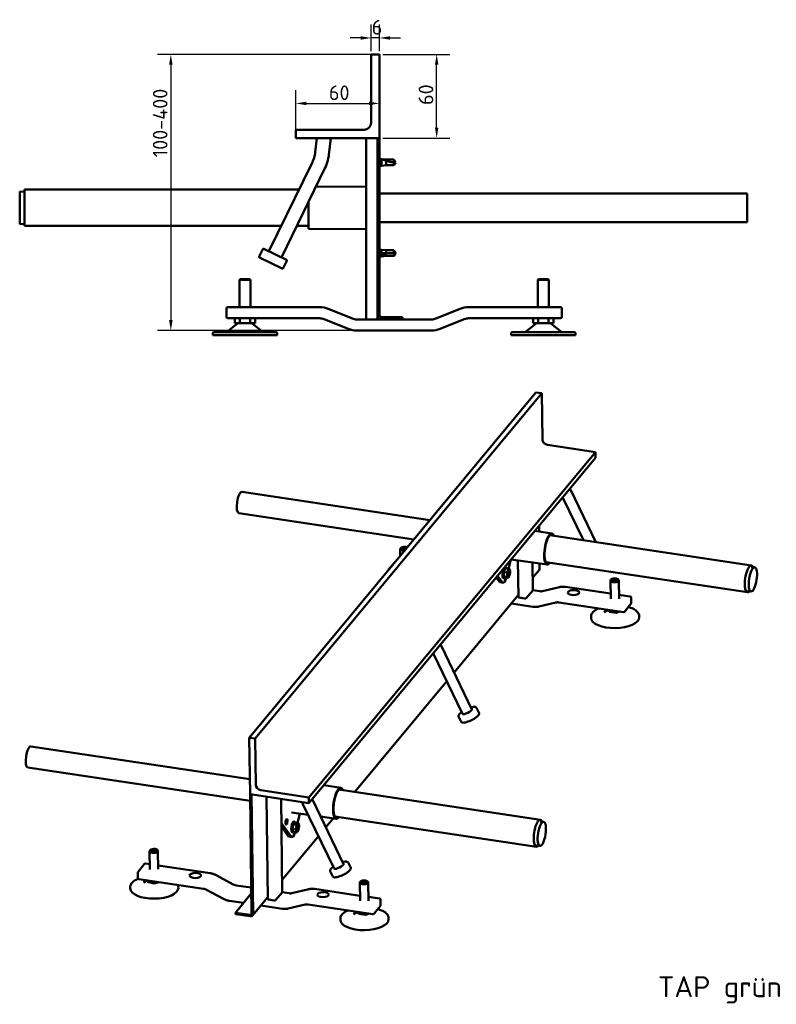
# Model space of a CAD drawing. Header units: millimetres. Extents: x 43 to 1248, y 39 to 838.
# Tile 2 of 2: x 706 to 1248, y 115 to 821. Entities that reach past the tile are written whole.
import ezdxf

# ---------------------------------------------------------------- set-up
doc = ezdxf.new("R2010")
doc.units = ezdxf.units.MM
doc.header["$LTSCALE"] = 3
for name, color, linetype, lineweight in [('Bemaßung (ISO)', 7, 'Continuous', 25), ('Sichtbar (ISO)', 7, 'Continuous', 50), ('Symbol (ISO)', 7, 'Continuous', 25)]:
    doc.layers.add(name, color=color, linetype=linetype, lineweight=lineweight)
doc.styles.add('Notiztext (DIN)', font='isocpeur.ttf')
doc.dimstyles.new('Standard (DIN)', dxfattribs={"dimscale": 3, "dimtxt": 3.5, "dimasz": 2.5, "dimexe": 3.175, "dimexo": 0.8, "dimgap": 0.8, "dimtad": 1, "dimrnd": 1e-08, "dimzin": 0, "dimtxsty": 'Notiztext (DIN)', "dimcen": 0.09, "dimdle": 10, "dimclrd": 256, "dimclre": 256, "dimclrt": 256, "dimadec": 0, "dimazin": 0, "dimtfac": 1, "dimtmove": 0, "dimatfit": 3, "dimfxl": 1, "dimtolj": 1, "dimtzin": 0, "dimlwd": -1, "dimlwe": -1, "dimarcsym": 0})

# ---------------------------------------------------------------- blocks, each defined once
blk = doc.blocks.new('*D4')
at = {"layer": 'Bemaßung (ISO)', "transparency": 16777216}
for p, q in [((961.21, 796.05), (804.46, 796.05)), ((813.98, 788.55), (813.98, 605.55)), ((944.82, 598.05), (804.46, 598.05))]:
    blk.add_line(p, q, dxfattribs=at)
for points in [[(812.73, 788.55), (815.23, 788.55), (813.98, 796.05)], [(812.73, 605.55), (815.23, 605.55), (813.98, 598.05)]]:
    blk.add_solid(points, dxfattribs=at)
at = {"layer": 'Defpoints', "color": 0, "transparency": 16777216}
for p in [(963.61, 796.05), (813.98, 598.05), (947.22, 598.05)]:
    blk.add_point(p, dxfattribs=at)
at = {"layer": 'Bemaßung (ISO)', "transparency": 16777216, "insert": (801.08, 715.65), "char_height": 10.5, "attachment_point": 1, "rotation": 90, "style": 'Notiztext (DIN)'}
blk.add_mtext('\\A1; \\fISOCPEUR|b0|i0;\\H10.5000;100-400', dxfattribs=at)
blk = doc.blocks.new('*D5')
at = {"layer": 'Bemaßung (ISO)', "transparency": 16777216}
for p, q in [((957.61, 798.45), (957.61, 817.34)), ((963.61, 798.45), (963.61, 817.34)), ((950.11, 807.81), (942.61, 807.81)), ((963.61, 807.81), (957.61, 807.81)), ((971.11, 807.81), (978.61, 807.81))]:
    blk.add_line(p, q, dxfattribs=at)
for points in [[(950.11, 809.06), (950.11, 806.56), (957.61, 807.81)], [(971.11, 809.06), (971.11, 806.56), (963.61, 807.81)]]:
    blk.add_solid(points, dxfattribs=at)
at = {"layer": 'Defpoints', "color": 0, "transparency": 16777216}
for p in [(957.61, 807.81), (957.61, 796.05), (963.61, 796.05)]:
    blk.add_point(p, dxfattribs=at)
at = {"layer": 'Bemaßung (ISO)', "transparency": 16777216, "insert": (957.99, 820.71), "char_height": 10.5, "attachment_point": 1, "style": 'Notiztext (DIN)'}
blk.add_mtext('\\A1;6', dxfattribs=at)
blk = doc.blocks.new('*D6')
at = {"layer": 'Bemaßung (ISO)', "transparency": 16777216}
for p, q in [((903.61, 738.45), (903.61, 770.39)), ((963.61, 738.45), (963.61, 770.39)), ((911.11, 760.87), (956.11, 760.87))]:
    blk.add_line(p, q, dxfattribs=at)
for points in [[(911.11, 762.12), (911.11, 759.62), (903.61, 760.87)], [(956.11, 762.12), (956.11, 759.62), (963.61, 760.87)]]:
    blk.add_solid(points, dxfattribs=at)
at = {"layer": 'Defpoints', "color": 0, "transparency": 16777216}
for p in [(963.61, 760.87), (903.61, 736.05), (963.61, 736.05)]:
    blk.add_point(p, dxfattribs=at)
at = {"layer": 'Bemaßung (ISO)', "transparency": 16777216, "insert": (927.31, 773.77), "char_height": 10.5, "attachment_point": 1, "style": 'Notiztext (DIN)'}
blk.add_mtext('\\A1;60', dxfattribs=at)
blk = doc.blocks.new('*D7')
at = {"layer": 'Bemaßung (ISO)', "transparency": 16777216}
for p, q in [((966.01, 796.05), (1014.1, 796.05)), ((1004.57, 743.55), (1004.57, 788.55)), ((966.01, 736.05), (1014.1, 736.05))]:
    blk.add_line(p, q, dxfattribs=at)
for points in [[(1003.32, 788.55), (1005.82, 788.55), (1004.57, 796.05)], [(1003.32, 743.55), (1005.82, 743.55), (1004.57, 736.05)]]:
    blk.add_solid(points, dxfattribs=at)
at = {"layer": 'Defpoints', "color": 0, "transparency": 16777216}
for p in [(963.61, 796.05), (1004.57, 796.05), (963.61, 736.05)]:
    blk.add_point(p, dxfattribs=at)
at = {"layer": 'Bemaßung (ISO)', "transparency": 16777216, "insert": (991.67, 759.75), "char_height": 10.5, "attachment_point": 1, "rotation": 90, "style": 'Notiztext (DIN)'}
blk.add_mtext('\\A1;60', dxfattribs=at)

msp = doc.modelspace()

# ---------------------------------------------------------------- linework, layer by layer
at = {"layer": 'Sichtbar (ISO)'}
for p, q in [((957.6122, 796.052), (957.6122, 747.052)), ((963.6122, 796.052), (957.6122, 796.052)), ((963.6122, 736.052), (963.6122, 796.052)), ((952.6122, 742.052), (903.6122, 742.052)), ((903.6122, 742.052), (903.6122, 736.052)), ((903.6122, 736.052), (963.6122, 736.052)), ((918.6122, 736.052), (917.5521, 726.052)), ((928.6122, 736.052), (927.5521, 726.052)), ((954.1122, 735.052), (954.1122, 606.052)), ((962.1122, 609.052), (962.1122, 736.052)), ((962.1122, 736.052), (963.6122, 736.052)), ((963.6122, 609.052), (963.6122, 736.052)), ((964.9122, 720.952), (963.6122, 720.952)), ((964.9122, 720.952), (964.9122, 716.152)), ((968.3802, 720.602), (964.9122, 720.952)), ((965.6538, 720.8769), (968.3802, 720.6018)), ((968.3802, 720.602), (968.3802, 720.6018)), ((973.9286, 720.602), (968.3802, 720.602)), ((968.3802, 720.6018), (973.9286, 720.6018)), ((973.9286, 720.602), (973.9286, 720.6018)), ((975.1122, 718.552), (973.9286, 720.602)), ((973.9286, 720.6018), (975.1122, 718.552)), ((914.9831, 717.7692), (884.3208, 654.9023)), ((924.3831, 714.3574), (893.2587, 650.543)), ((964.9122, 716.152), (963.6122, 716.152)), ((968.3802, 716.502), (964.9122, 716.152)), ((968.3802, 719.7457), (968.3802, 716.502)), ((973.9286, 716.502), (968.3802, 716.502)), ((973.9286, 718.6645), (973.9286, 716.502)), ((975.1122, 718.552), (973.9286, 716.502)), ((709.1122, 673.052), (709.1122, 699.052)), ((709.1122, 699.052), (905.8541, 699.052)), ((917.9158, 701.0976), (954.1122, 701.409)), ((705.6122, 674.402), (705.6122, 697.702)), ((709.1122, 697.4762), (705.6122, 697.702)), ((1227.3122, 696.302), (963.6122, 696.302)), ((1227.3122, 696.302), (1227.3122, 675.802)), ((912.6122, 671.052), (912.6122, 690.2235)), ((709.1122, 674.6278), (705.6122, 674.402)), ((709.1122, 673.052), (893.173, 673.052)), ((904.237, 673.052), (912.6122, 673.052)), ((912.6122, 671.052), (954.1122, 670.695)), ((1227.3122, 675.802), (963.6122, 675.802)), ((880.032, 656.4378), (877.4018, 651.0451)), ((880.7006, 656.668), (896.8789, 648.7774)), ((893.8103, 642.4858), (877.632, 650.3765)), ((964.9122, 655.952), (963.6122, 655.952)), ((964.9122, 651.152), (963.6122, 651.152)), ((964.9122, 655.952), (964.9122, 651.152)), ((968.3802, 655.602), (964.9122, 655.952)), ((968.3802, 651.502), (964.9122, 651.152)), ((965.6538, 653.4603), (968.3802, 653.4711)), ((968.3802, 655.602), (968.3802, 653.4711)), ((973.9286, 655.602), (968.3802, 655.602)), ((968.3802, 653.4711), (973.9286, 653.4711)), ((968.3802, 651.8533), (968.3802, 651.502)), ((973.9286, 651.502), (968.3802, 651.502)), ((973.9286, 655.602), (973.9286, 653.4711)), ((974.4153, 654.759), (973.9286, 655.602)), ((973.9286, 653.4711), (975.1122, 653.552)), ((974.4153, 652.345), (973.9286, 651.502)), ((973.9286, 651.5028), (973.9286, 651.502)), ((974.4153, 654.759), (975.1122, 653.552)), ((974.4153, 652.345), (975.1122, 653.552)), ((897.1091, 648.1088), (894.4789, 642.716)), ((863.6122, 634.8346), (863.1122, 634.3346)), ((871.1122, 634.3346), (863.1122, 634.3346)), ((863.1122, 614.8346), (863.1122, 634.3346)), ((863.6122, 634.8346), (870.6122, 634.8346)), ((870.6122, 634.8346), (871.1122, 634.3346)), ((871.1122, 614.8346), (871.1122, 634.3346)), ((1077.6122, 634.8346), (1077.1122, 634.3346)), ((1085.1122, 634.3346), (1077.1122, 634.3346)), ((1077.1122, 614.8346), (1077.1122, 634.3346)), ((1077.6122, 634.8346), (1084.6122, 634.8346)), ((1084.6122, 634.8346), (1085.1122, 634.3346)), ((1085.1122, 614.8346), (1085.1122, 634.3346)), ((920.8193, 614.8346), (854.9294, 614.8346)), ((1093.2949, 614.8346), (1027.405, 614.8346)), ((853.9294, 613.8346), (853.9294, 607.8346)), ((944.2254, 606.6345), (926.813, 613.6696)), ((962.1122, 606.052), (962.1122, 609.052)), ((980.1122, 607.552), (965.1122, 607.552)), ((980.1122, 607.552), (980.1122, 606.052)), ((1021.4113, 613.6696), (1003.9989, 606.6345)), ((1094.2949, 607.8346), (1094.2949, 613.8346)), ((861.8399, 603.1201), (853.9983, 596.9419)), ((854.9294, 606.8346), (920.8193, 606.8346)), ((859.8122, 603.3346), (859.8122, 606.8346)), ((863.4622, 603.3346), (859.8122, 603.3346)), ((863.4622, 603.3346), (863.4622, 606.8346)), ((870.7622, 603.3346), (863.4622, 603.3346)), ((870.7622, 603.3346), (870.7622, 606.8346)), ((874.4122, 603.3346), (870.7622, 603.3346)), ((872.3844, 603.1201), (880.226, 596.9419)), ((874.4122, 603.3346), (874.4122, 606.8346)), ((923.8162, 606.2521), (941.2285, 599.217)), ((954.1122, 606.052), (947.2222, 606.052)), ((955.1122, 606.052), (954.1122, 606.052)), ((961.1122, 606.052), (955.1122, 606.052)), ((962.1122, 606.052), (961.1122, 606.052)), ((965.1122, 606.052), (962.1122, 606.052)), ((965.1122, 606.052), (980.1122, 606.052)), ((1001.0021, 606.052), (980.1122, 606.052)), ((1006.9958, 599.217), (1024.4081, 606.2521)), ((1027.405, 606.8346), (1093.2949, 606.8346)), ((1075.8399, 603.1201), (1067.9983, 596.9419)), ((1073.8122, 603.3346), (1073.8122, 606.8346)), ((1077.4622, 603.3346), (1073.8122, 603.3346)), ((1077.4622, 603.3346), (1077.4622, 606.8346)), ((1084.7622, 603.3346), (1077.4622, 603.3346)), ((1084.7622, 603.3346), (1084.7622, 606.8346)), ((1088.4122, 603.3346), (1084.7622, 603.3346)), ((1086.3844, 603.1201), (1094.226, 596.9419)), ((1088.4122, 603.3346), (1088.4122, 606.8346)), ((844.1122, 594.8346), (844.1122, 596.3346)), ((890.1122, 594.8346), (844.1122, 594.8346)), ((844.6122, 596.8346), (889.6122, 596.8346)), ((890.1122, 594.8346), (890.1122, 596.3346)), ((947.2222, 598.052), (1001.0021, 598.052)), ((1058.1122, 594.8346), (1058.1122, 596.3346)), ((1104.1122, 594.8346), (1058.1122, 594.8346)), ((1058.6122, 596.8346), (1103.6122, 596.8346)), ((1104.1122, 594.8346), (1104.1122, 596.3346)), ((870.2608, 306.132), (1075.7201, 553.7111)), ((874.4863, 305.4987), (1079.9456, 553.0778)), ((1075.7201, 553.7111), (1079.9456, 553.0778)), ((1079.9456, 553.0778), (1080.3629, 520.0305)), ((1083.9267, 516.1306), (1118.4351, 510.9584)), ((912.9758, 263.3793), (1118.4351, 510.9584)), ((1118.4351, 510.9584), (1118.4862, 506.9118)), ((913.0268, 259.3327), (1118.4862, 506.9118)), ((865.0169, 482.3435), (999.7372, 462.1515)), ((1100.5299, 484.0356), (1118.7824, 446.3943)), ((1094.9119, 478.5047), (1109.8319, 447.7358)), ((862.7379, 467.1384), (988.2626, 448.3246)), ((1087.1831, 452.6472), (1075.0552, 454.5774)), ((1078.0321, 454.1036), (1077.9816, 458.1037)), ((1230.2662, 429.685), (1085.8282, 451.3336)), ((1086.0118, 451.4819), (1087.3835, 451.2763)), ((978.52, 436.5847), (978.4582, 441.4762)), ((979.1531, 442.3805), (978.8287, 442.1188)), ((980.3159, 442.4349), (979.7061, 441.7001)), ((979.7061, 441.7001), (980.8439, 441.1165)), ((979.8015, 441.6512), (980.3723, 442.339)), ((982.0635, 442.5861), (980.3159, 442.4349)), ((980.3159, 442.4349), (980.3723, 442.339)), ((980.3723, 442.339), (982.0346, 442.4828)), ((980.3723, 442.339), (980.3848, 441.352)), ((980.8439, 441.1165), (982.3919, 441.2504)), ((982.0635, 442.5861), (982.0346, 442.4828)), ((982.0346, 442.4828), (983.0026, 441.9862)), ((982.0346, 442.4828), (982.0505, 441.2208)), ((983.0714, 442.0691), (982.0635, 442.5861)), ((970.1555, 426.6573), (974.7958, 432.2488)), ((1057.7173, 433.6852), (1056.0817, 427.2214)), ((1083.848, 430.3958), (1058.0038, 434.0303)), ((1063.139, 406.9675), (1062.8059, 433.355)), ((1073.5046, 411.9446), (1073.2529, 431.8858)), ((1078.3688, 427.4336), (1078.3216, 431.173)), ((1227.3758, 410.4004), (1082.9378, 432.049)), ((1052.6406, 424.8666), (1052.6329, 421.6974)), ((1053.6761, 427.5864), (1052.6406, 424.8666)), ((1055.0239, 424.5094), (1052.6406, 424.8666)), ((1053.6183, 428.4062), (1054.2521, 428.3112)), ((1056.0594, 427.2292), (1053.6761, 427.5864)), ((1073.3931, 420.7771), (1077.9875, 426.3133)), ((1230.034, 428.5227), (1232.5229, 428.3209)), ((1049.5276, 417.9983), (1047.2647, 421.0897)), ((1051.6404, 417.6817), (1048.2641, 422.294)), ((1052.1611, 417.3203), (1050.0484, 417.637)), ((1052.451, 420.6181), (1053.0848, 420.5231)), ((1052.6329, 421.6974), (1053.6608, 421.2479)), ((1055.0162, 421.3401), (1052.6329, 421.6974)), ((1056.0441, 420.8907), (1053.6608, 421.2479)), ((1129.3342, 405.7361), (1129.1682, 418.8876)), ((1129.8631, 419.7918), (1129.5387, 419.5302)), ((1131.0259, 419.8463), (1130.4161, 419.1115)), ((1130.4161, 419.1115), (1131.5539, 418.5278)), ((1130.5115, 419.0625), (1131.0823, 419.7503)), ((1132.7735, 419.9975), (1131.0259, 419.8463)), ((1131.0259, 419.8463), (1131.0823, 419.7503)), ((1131.0823, 419.7503), (1132.7446, 419.8941)), ((1131.0823, 419.7503), (1131.0948, 418.7634)), ((1131.5539, 418.5278), (1133.3015, 418.679)), ((1132.7735, 419.9975), (1132.7446, 419.8941)), ((1132.7446, 419.8941), (1133.8268, 419.339)), ((1132.7446, 419.8941), (1132.7605, 418.6322)), ((1133.9113, 419.4138), (1132.7735, 419.9975)), ((1133.8268, 419.339), (1133.2774, 418.6769)), ((1133.3015, 418.679), (1133.9113, 419.4138)), ((1133.8268, 419.339), (1133.9113, 419.4138)), ((1134.4502, 419.8497), (1134.7812, 419.5964)), ((1135.3338, 405.8118), (1135.1677, 418.9633)), ((1073.459, 411.8296), (1068.8187, 406.2381)), ((1078.4309, 411.1696), (1073.5006, 411.9086)), ((1092.7175, 414.1504), (1080.5147, 411.2436)), ((1129.2872, 409.4593), (1096.9504, 414.306)), ((1227.4945, 411.5796), (1229.9332, 411.0429)), ((1017.0782, 352.9174), (1063.1209, 408.3991)), ((1073.6194, 400.0481), (1058.1187, 402.3714)), ((1067.8567, 406.033), (1063.6312, 406.6664)), ((1090.0551, 403.1105), (1077.8523, 400.2038)), ((1138.5421, 396.2295), (1092.1389, 403.1845)), ((1143.3535, 407.351), (1135.2991, 408.5583)), ((1144.0434, 402.5722), (1143.9923, 406.6188)), ((1127.5307, 397.8799), (1124.7147, 396.263)), ((1127.6627, 397.8601), (1128.2317, 396.4394)), ((1128.2317, 396.4394), (1128.2148, 397.7774)), ((1128.2317, 396.4394), (1133.3727, 395.6688)), ((1133.3727, 395.6688), (1133.3558, 397.0068)), ((1133.3727, 395.6688), (1135.913, 396.6236)), ((1139.2304, 396.4923), (1143.8706, 402.0838)), ((1139.5087, 396.8276), (1140.191, 396.4584)), ((1115.2557, 392.0675), (1115.2429, 393.0791)), ((1149.7529, 392.503), (1149.7402, 393.5147)), ((1007.7252, 372.2056), (1029.876, 326.525)), ((1002.1072, 366.6747), (1023.1601, 323.2582)), ((945.9983, 267.266), (1011.8393, 346.6046)), ((1033.0873, 327.6741), (1034.9856, 323.7594)), ((1020.2652, 321.4566), (1022.1635, 317.5419)), ((870.2608, 306.132), (874.4863, 305.4987)), ((870.7717, 265.666), (870.2608, 306.132)), ((874.4863, 305.4987), (874.9036, 272.4514)), ((713.6936, 299.9986), (870.6352, 276.476)), ((711.4147, 284.7934), (870.8319, 260.8997)), ((878.4674, 268.5515), (912.9758, 263.3793)), ((935.8598, 270.3022), (923.732, 272.2325)), ((1078.9429, 247.34), (934.5049, 268.9886)), ((934.6886, 269.137), (936.0603, 268.9314)), ((871.8281, 265.5076), (870.7717, 265.666)), ((870.7717, 265.666), (871.8531, 180.0128)), ((913.0268, 259.3327), (870.7717, 265.666)), ((871.8281, 265.5076), (872.9095, 179.8545)), ((883.4588, 190.4523), (882.5314, 263.9034)), ((893.8244, 195.4294), (892.9797, 262.3374)), ((912.9758, 263.3793), (913.0268, 259.3327)), ((915.6938, 261.3076), (937.8447, 215.6269)), ((908.6876, 258.6396), (931.1288, 212.3602)), ((912.4534, 250.8735), (900.432, 252.5641)), ((906.4883, 251.7124), (904.8397, 245.1976)), ((932.5248, 248.0509), (921.3608, 249.6209)), ((925.0468, 242.0194), (930.3106, 248.3622)), ((1076.0525, 228.0554), (931.6145, 249.704)), ((900.3171, 235.3367), (893.1978, 245.0623)), ((898.2044, 235.6534), (893.2308, 242.4477)), ((901.7158, 244.0526), (901.1545, 240.6374)), ((901.1545, 240.6374), (901.7839, 238.6571)), ((903.5378, 240.2802), (901.1545, 240.6374)), ((902.9065, 245.4873), (901.7158, 244.0526)), ((904.0991, 243.6953), (901.7158, 244.0526)), ((902.295, 246.0612), (902.9288, 245.9662)), ((905.2898, 245.1301), (902.9065, 245.4873)), ((1078.7108, 246.1778), (1081.1996, 245.976)), ((893.7129, 204.2619), (919.808, 235.7065)), ((900.8379, 234.9754), (898.7252, 235.2921)), ((901.1277, 238.2732), (901.7616, 238.1782)), ((904.1673, 238.2999), (901.7839, 238.6571)), ((799.4728, 225.8652), (799.1484, 225.6036)), ((800.8645, 225.9931), (799.9997, 225.3068)), ((800.089, 225.2423), (800.9098, 225.8936)), ((802.6384, 226.0223), (800.8645, 225.9931)), ((800.9098, 225.8936), (800.8645, 225.9931)), ((800.9098, 225.8936), (802.597, 225.9214)), ((800.9098, 225.8936), (800.9255, 224.6501)), ((802.6384, 226.0223), (802.597, 225.9214)), ((802.597, 225.9214), (803.461, 225.2968)), ((802.597, 225.9214), (802.6127, 224.6779)), ((803.5473, 225.3653), (802.6384, 226.0223)), ((804.06, 225.9232), (804.3909, 225.6698)), ((1076.1713, 229.2347), (1078.61, 228.6979)), ((798.944, 211.8095), (798.778, 224.961)), ((799.9997, 225.3068), (800.9086, 224.6498)), ((800.9086, 224.6498), (802.6824, 224.6791)), ((802.6824, 224.6791), (803.5473, 225.3653)), ((804.9435, 211.8853), (804.7775, 225.0367)), ((790.4753, 210.1421), (795.1155, 215.7336)), ((795.8039, 215.9964), (798.897, 215.5327)), ((804.9089, 214.6317), (842.207, 209.0414)), ((941.056, 216.7761), (942.9542, 212.8614)), ((790.3536, 205.6071), (790.3025, 209.6537)), ((790.9924, 204.8748), (837.3955, 197.9198)), ((846.4158, 207.6314), (858.7384, 201.0488)), ((928.2339, 210.5586), (930.1322, 206.6439)), ((784.8655, 198.1409), (784.8527, 199.1526)), ((797.1405, 203.9533), (794.3244, 202.3364)), ((797.3038, 203.9289), (797.3403, 202.8166)), ((797.3403, 202.8166), (797.3263, 203.9255)), ((797.3403, 202.8166), (802.1202, 201.6981)), ((802.1202, 201.6981), (802.1011, 203.2098)), ((805.704, 202.6698), (802.1202, 201.6981)), ((819.3627, 198.5765), (819.3499, 199.5881)), ((871.6169, 198.7213), (860.8761, 200.3311)), ((913.0373, 197.6351), (900.8345, 194.7284)), ((949.607, 192.9441), (917.2702, 197.7908)), ((949.654, 189.2209), (949.488, 202.3723)), ((950.1828, 203.2766), (949.8584, 203.015)), ((951.3457, 203.3311), (950.7359, 202.5963)), ((950.7359, 202.5963), (951.8737, 202.0126)), ((950.8313, 202.5473), (951.4021, 203.2351)), ((953.0933, 203.4822), (951.3457, 203.3311)), ((951.3457, 203.3311), (951.4021, 203.2351)), ((951.4021, 203.2351), (953.0644, 203.3789)), ((951.4021, 203.2351), (951.4145, 202.2481)), ((951.8737, 202.0126), (953.6213, 202.1638)), ((953.0933, 203.4822), (953.0644, 203.3789)), ((953.0644, 203.3789), (954.1466, 202.8238)), ((953.0644, 203.3789), (953.0803, 202.117)), ((954.2311, 202.8986), (953.0933, 203.4822)), ((954.1466, 202.8238), (953.5972, 202.1617)), ((953.6213, 202.1638), (954.2311, 202.8986)), ((954.1466, 202.8238), (954.2311, 202.8986)), ((954.77, 203.3345), (955.1009, 203.0812)), ((955.6535, 189.2966), (955.4875, 202.4481)), ((839.5332, 197.2022), (851.8558, 190.6195)), ((871.6701, 194.5092), (860.2457, 180.7428)), ((872.5282, 178.7342), (883.4407, 191.8839)), ((893.7787, 195.3144), (889.1385, 189.7229)), ((898.7507, 194.6544), (893.8203, 195.3934)), ((963.6733, 190.8358), (955.6189, 192.043)), ((866.0323, 187.7156), (856.0646, 189.2096)), ((893.9392, 183.5329), (878.4385, 185.8562)), ((888.1765, 189.5178), (883.9509, 190.1512)), ((910.3749, 186.5953), (898.1721, 183.6885)), ((958.8618, 179.7143), (912.4587, 186.6693)), ((959.5501, 179.9771), (964.1904, 185.5685)), ((964.3632, 186.057), (964.3121, 190.1036)), ((860.2457, 180.7428), (870.8095, 179.1595)), ((860.2457, 180.7428), (860.2585, 179.7311)), ((860.2585, 179.7311), (870.8223, 178.1478)), ((935.5755, 175.5523), (935.5627, 176.5639)), ((947.8505, 181.3647), (945.0344, 179.7478)), ((947.9825, 181.3449), (948.5514, 179.9242)), ((948.5514, 179.9242), (948.5345, 181.2622)), ((948.5514, 179.9242), (953.6925, 179.1536)), ((953.6925, 179.1536), (953.6756, 180.4916)), ((953.6925, 179.1536), (956.2328, 180.1083)), ((959.8284, 180.3124), (960.5108, 179.9432)), ((970.0727, 175.9878), (970.0599, 176.9995))]:
    msp.add_line(p, q, dxfattribs=at)
for centre, radius, start, end in [((952.6122, 747.052), 5, 270, 0), ((955.1122, 735.052), 1, 90, 180), ((961.1122, 735.052), 1, 0, 90), ((892.7192, 729.2145), 25.0334, 332.7935398, 352.7423811), ((892.7192, 729.2145), 34.9761, 334.8634671, 354.8123084), ((880.4814, 656.2186), 0.5, 64, 154), ((877.8512, 650.8259), 0.5, 154, 244), ((894.0295, 642.9352), 0.5, 244, 334), ((896.6597, 648.328), 0.5, 334, 64), ((854.9294, 613.8346), 1, 90, 180), ((920.8193, 598.8346), 16, 68, 90), ((1027.405, 598.8346), 16, 90, 112), ((1093.2949, 613.8346), 1, 0, 90), ((854.9294, 607.8346), 1, 180, 270), ((965.1122, 609.052), 3, 180, 270), ((965.1122, 609.052), 1.5, 180, 270), ((1093.2949, 607.8346), 1, 270, 0), ((862.4588, 602.3346), 1, 90, 128.2338252), ((871.7656, 602.3346), 1, 51.7661748, 90), ((920.8193, 598.8346), 8, 68, 90), ((947.2222, 614.052), 8, 248, 270), ((1001.0021, 614.052), 8, 270, 292), ((1027.405, 598.8346), 8, 90, 112), ((1076.4588, 602.3346), 1, 90, 128.2338252), ((1085.7656, 602.3346), 1, 51.7661748, 90), ((844.6122, 596.3346), 0.5, 90, 180), ((853.6889, 597.3346), 0.5, 270, 308.2338252), ((880.5355, 597.3346), 0.5, 231.7661748, 270), ((889.6122, 596.3346), 0.5, 0, 90), ((947.2222, 614.052), 16, 248, 270), ((1001.0021, 614.052), 16, 270, 292), ((1058.6122, 596.3346), 0.5, 90, 180), ((1067.6889, 597.3346), 0.5, 270, 308.2338252), ((1094.5355, 597.3346), 0.5, 231.7661748, 270), ((1103.6122, 596.3346), 0.5, 0, 90), ((975.3729, 431.7699), 0.75, 110.8553146, 140.3116206), ((970.7327, 426.1784), 0.75, 140.3116206, 169.7679266), ((1143.2424, 406.6093), 0.75, 0.7233562, 81.4758761), ((1143.2935, 402.5627), 0.75, 320.3116206, 0.7233562), ((1138.6532, 396.9712), 0.75, 261.4758761, 320.3116206), ((795.6927, 215.2546), 0.75, 81.4758761, 140.3116206), ((791.0525, 209.6631), 0.75, 140.3116206, 180.7233562), ((791.1035, 205.6165), 0.75, 180.7233562, 261.4758761), ((963.5621, 190.0941), 0.75, 0.7233562, 81.4758761), ((963.6132, 186.0475), 0.75, 320.3116206, 0.7233562), ((958.973, 180.456), 0.75, 261.4758761, 320.3116206)]:
    msp.add_arc(centre, radius, start, end, dxfattribs=at)
for centre, major_axis, ratio, start_param, end_param in [((975.1122, 738.9505), (-20.4, 0), 0.99992678, 1.08869412, 1.0949399), ((975.1122, 738.9505), (-20.4, 0), 0.99992678, 1.55682317, 1.57079633), ((1083.8841, 519.5027), (-2.8857, 2.3948), 0.84279686, 0.62242352, 2.19321985), ((863.8774, 474.741), (1.1395, 7.6026), 0.3137923, 0, 3.14159265), ((1097.0268, 482.7016), (3.5163, 1.3031), 0.30399729, 0.02945225, 0.03437265), ((1085.5056, 441.523), (-1.6675, -11.1257), 0.3137923, 2.61927783, 6.80550013), ((1085.5056, 441.523), (-1.5415, -10.2846), 0.3137923, 2.7862995, 6.63847846), ((1085.1811, 441.5716), (1.5119, 10.0873), 0.3137923, 6.0500068, 6.42507747), ((981.458, 441.5141), (-2.9998, -0.0379), 0.43729605, 5.77538856, 7.87006922), ((981.4537, 441.8513), (-2.6248, -0.0331), 0.43729605, 3.81092185, 8.0426062), ((1085.1811, 441.5716), (-1.5119, -10.0873), 0.3137923, 6.14129314, 6.58133263), ((1228.821, 420.0427), (-1.4452, -9.6423), 0.3137923, 2.66542787, 6.75935009), ((1053.0346, 424.5122), (-0.5836, -3.894), 0.3137923, 3.8096657, 6.28318531), ((1053.6684, 424.4172), (0.5836, 3.894), 0.3137923, 5.63351978, 10.07444349), ((1053.0346, 424.5122), (0.5836, 3.894), 0.3137923, 0, 0.28917461), ((1056.1685, 424.0424), (-0.4447, -2.9669), 0.3137923, 4.1043604, 5.15155795), ((1055.7768, 424.1011), (-0.3828, -2.5543), 0.3137923, 6.17014479, 9.53781848), ((1056.1685, 424.0424), (0.4447, 2.9669), 0.3137923, 6.1987555, 7.24595305), ((1056.1685, 424.0424), (0.4447, 2.9669), 0.3137923, 4.1043604, 5.15155795), ((1056.1685, 424.0424), (0.4447, 2.9669), 0.3137923, 5.15155795, 6.1987555), ((1076.2561, 427.7502), (1.7314, -1.4369), 0.84279686, 0, 0.62242352), ((1050.9377, 423.5707), (-0.8894, -5.9337), 0.3137923, 5.97641097, 6.28318531), ((1053.0505, 423.2541), (-0.8894, -5.9337), 0.3137923, 5.97641097, 7.53290229), ((1056.1685, 424.0424), (-0.4447, -2.9669), 0.3137923, 5.15155795, 6.1987555), ((1056.1685, 424.0424), (-0.4447, -2.9669), 0.3137923, 6.1987555, 7.24595305), ((1132.168, 418.9254), (-2.9998, -0.0379), 0.43729605, 5.77538856, 9.9325747), ((1072.7547, 411.9352), (0.7499, 0.0095), 0.43729605, 5.92676403, 6.28318531), ((1063.889, 406.977), (-0.7499, -0.0095), 0.43729605, 0, 1.21437505), ((1068.1145, 406.3437), (0.7499, 0.0095), 0.43729605, 4.3559677, 5.92676403), ((1132.5043, 392.2853), (-17.2486, -0.2178), 0.43729605, 0, 3.14159265), ((1004.222, 370.8716), (3.5163, 1.3031), 0.30399729, 0.02945225, 0.03437265), ((1026.5181, 324.8916), (-3.3578, -1.6337), 0.25622136, 6.28284993, 9.42444258), ((712.5542, 292.396), (1.1395, 7.6026), 0.3137923, 0, 3.14159265), ((878.4248, 271.9236), (2.8857, -2.3948), 0.84279686, 3.76401618, 5.3348125), ((934.1824, 259.178), (-1.6675, -11.1257), 0.3137923, 2.61927783, 6.80550013), ((934.1824, 259.178), (-1.5415, -10.2846), 0.3137923, 2.7862995, 6.63847846), ((933.8579, 259.2267), (1.5119, 10.0873), 0.3137923, 6.0500068, 6.42507747), ((912.1907, 259.9736), (3.5163, 1.3031), 0.30399729, 0.02945225, 0.03437265), ((912.1907, 259.9736), (-3.5163, -1.3031), 0.30399729, 0.02574809, 0.02945225), ((933.8579, 259.2267), (-1.5119, -10.0873), 0.3137923, 6.14129314, 6.58133263), ((1077.4977, 237.6977), (-1.4452, -9.6423), 0.3137923, 2.66542787, 6.75935009), ((901.7114, 242.1672), (0.5836, 3.894), 0.3137923, 0, 3.14159265), ((902.3452, 242.0722), (0.5836, 3.894), 0.3137923, 5.78590292, 9.92206035), ((904.8453, 241.6975), (-0.4447, -2.9669), 0.3137923, 4.66741403, 5.71461158), ((904.8453, 241.6975), (-0.4447, -2.9669), 0.3137923, 3.62021648, 4.66741403), ((904.4536, 241.7562), (-0.3828, -2.5543), 0.3137923, 6.17014479, 9.53781848), ((904.8453, 241.6975), (0.4447, 2.9669), 0.3137923, 5.71461158, 6.76180913), ((904.8453, 241.6975), (0.4447, 2.9669), 0.3137923, 3.62021648, 4.66741403), ((904.8453, 241.6975), (0.4447, 2.9669), 0.3137923, 4.66741403, 5.71461158), ((899.6145, 241.2258), (-0.8894, -5.9337), 0.3137923, 5.97641097, 6.28318531), ((901.7273, 240.9091), (-0.8894, -5.9337), 0.3137923, 5.97641097, 7.47519371), ((904.8453, 241.6975), (-0.4447, -2.9669), 0.3137923, 5.71461158, 6.76180913), ((801.7777, 224.9989), (-2.9998, -0.0379), 0.43729605, 5.77538856, 9.9325747), ((934.4867, 213.9936), (-3.3578, -1.6337), 0.25622136, 6.28284993, 9.42444258), ((802.1141, 198.3587), (-17.2486, -0.2178), 0.43729605, 0, 3.14159265), ((952.4877, 202.4102), (-2.9998, -0.0379), 0.43729605, 5.77538856, 9.9325747), ((893.0745, 195.42), (0.7499, 0.0095), 0.43729605, 5.92676403, 6.28318531), ((884.2087, 190.4618), (-0.7499, -0.0095), 0.43729605, 0, 1.21437505), ((888.4342, 189.8285), (0.7499, 0.0095), 0.43729605, 4.3559677, 5.92676403), ((870.7968, 180.1711), (0.8657, -0.7184), 0.84279686, 5.3348125, 6.90560883), ((870.7968, 180.1711), (1.7314, -1.4369), 0.84279686, 5.3348125, 6.90560883), ((952.8241, 175.7701), (-17.2486, -0.2178), 0.43729605, 0, 3.14159265)]:
    msp.add_ellipse(centre, major_axis=major_axis, ratio=ratio, start_param=start_param, end_param=end_param, dxfattribs=at)
for centre, major_axis, ratio in [((1231.2858, 419.6732), (1.2951, 8.641), 0.3137923), ((1132.1637, 419.2626), (-2.6248, -0.0331), 0.43729605), ((1102.7554, 410.2072), (-4.1247, -0.0521), 0.43729605), ((896.8518, 245.976), (0.3057, 2.0397), 0.3137923), ((1079.9626, 237.3283), (1.2951, 8.641), 0.3137923), ((801.7735, 225.3361), (-2.6248, -0.0331), 0.43729605), ((831.5224, 207.4141), (-4.1247, -0.0521), 0.43729605), ((952.4835, 202.7474), (-2.6248, -0.0331), 0.43729605), ((923.0752, 193.692), (-4.1247, -0.0521), 0.43729605)]:
    msp.add_ellipse(centre, major_axis=major_axis, ratio=ratio, dxfattribs=at)
for points, knots in [([(968.3802, 719.7457), (968.1582, 719.8215), (967.9363, 719.9011), (967.4442, 720.0859), (967.1769, 720.1921), (966.6729, 720.4022), (966.4359, 720.5061), (966.0787, 720.6689), (965.9325, 720.7377), (965.7729, 720.8151), (965.7295, 720.8366), (965.67, 720.867), (965.6538, 720.8758), (965.6538, 720.8769)], [1.00887175, 1.00887175, 1.00887175, 1.00887175, 1.67026687, 1.67026687, 2.50540031, 2.50540031, 3.34053375, 3.34053375, 3.91825705, 3.91825705, 4.20711871, 4.20711871, 4.49598036, 4.49598036, 4.49598036, 4.49598036]), ([(973.9286, 718.6645), (973.6218, 718.6824), (973.3113, 718.7073), (972.3417, 718.8079), (971.6768, 718.9093), (970.3697, 719.1721), (969.7281, 719.3332), (968.8649, 719.5887), (968.6196, 719.666), (968.3802, 719.7457)], [0.98043403, 0.98043403, 0.98043403, 0.98043403, 1.8678301, 1.8678301, 3.73566019, 3.73566019, 5.60349029, 5.60349029, 6.3657255, 6.3657255, 6.3657255, 6.3657255]), ([(975.1122, 718.552), (974.941, 718.5484), (974.7614, 718.5534), (974.3941, 718.5842), (974.2064, 718.61), (973.9887, 718.6521), (973.9586, 718.6582), (973.9286, 718.6645)], [0, 0, 0, 0, 1.02724635, 1.02724635, 2.0544927, 2.0544927, 2.21921907, 2.21921907, 2.21921907, 2.21921907]), ([(968.3802, 651.8533), (968.1582, 651.878), (967.9363, 651.9106), (967.4442, 652.0076), (967.1769, 652.0778), (966.6729, 652.263), (966.4359, 652.3768), (966.0787, 652.6325), (965.9325, 652.7666), (965.7729, 653.0046), (965.7295, 653.0901), (965.67, 653.2698), (965.6538, 653.364), (965.6538, 653.4603)], [1.00887175, 1.00887175, 1.00887175, 1.00887175, 1.67026687, 1.67026687, 2.50540031, 2.50540031, 3.34053375, 3.34053375, 3.91825705, 3.91825705, 4.20711871, 4.20711871, 4.49598036, 4.49598036, 4.49598036, 4.49598036]), ([(973.9286, 651.5028), (973.6218, 651.5032), (973.3113, 651.5041), (972.3417, 651.5106), (971.6768, 651.5198), (970.3697, 651.5771), (969.7281, 651.6249), (968.8649, 651.7537), (968.6196, 651.7985), (968.3802, 651.8533)], [0.98043403, 0.98043403, 0.98043403, 0.98043403, 1.8678301, 1.8678301, 3.73566019, 3.73566019, 5.60349029, 5.60349029, 6.3657255, 6.3657255, 6.3657255, 6.3657255]), ([(975.1122, 653.552), (974.941, 653.2557), (974.7614, 652.9445), (974.3941, 652.3082), (974.2064, 651.983), (973.9887, 651.6067), (973.9586, 651.5547), (973.9286, 651.5028)], [0, 0, 0, 0, 1.02724635, 1.02724635, 2.0544927, 2.0544927, 2.21921907, 2.21921907, 2.21921907, 2.21921907]), ([(975.1122, 653.552), (974.9409, 653.8483), (974.7614, 654.1595), (974.5239, 654.5709), (974.4697, 654.6647), (974.4153, 654.759)], [0, 0, 0, 0, 1.02730368, 1.02730368, 1.3283548, 1.3283548, 1.3283548, 1.3283548]), ([(1080.5147, 411.2436), (1080.3848, 411.2127), (1080.2525, 411.1868), (1079.9837, 411.1452), (1079.8472, 411.1296), (1079.5708, 411.1089), (1079.4309, 411.1038), (1079.1485, 411.1043), (1079.0061, 411.1098), (1078.7195, 411.1317), (1078.5754, 411.148), (1078.4309, 411.1696)], [4.328416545, 4.328416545, 4.328416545, 4.328416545, 4.405211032, 4.405211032, 4.482005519, 4.482005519, 4.558800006, 4.558800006, 4.635594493, 4.635594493, 4.71238898, 4.71238898, 4.71238898, 4.71238898]), ([(1096.9504, 414.306), (1096.6622, 414.3492), (1096.3739, 414.3818), (1095.7985, 414.4257), (1095.5115, 414.437), (1094.9403, 414.4379), (1094.6561, 414.4276), (1094.0925, 414.3853), (1093.8129, 414.3534), (1093.2601, 414.268), (1092.9868, 414.2145), (1092.7175, 414.1504)], [4.71238898, 4.71238898, 4.71238898, 4.71238898, 4.789183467, 4.789183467, 4.865977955, 4.865977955, 4.942772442, 4.942772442, 5.019566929, 5.019566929, 5.096361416, 5.096361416, 5.096361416, 5.096361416]), ([(1092.1389, 403.1845), (1091.9944, 403.2061), (1091.8503, 403.2224), (1091.5637, 403.2443), (1091.4213, 403.2498), (1091.1389, 403.2503), (1090.999, 403.2452), (1090.7226, 403.2245), (1090.5861, 403.2089), (1090.3173, 403.1673), (1090.185, 403.1414), (1090.0551, 403.1105)], [4.71238898, 4.71238898, 4.71238898, 4.71238898, 4.789183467, 4.789183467, 4.865977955, 4.865977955, 4.942772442, 4.942772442, 5.019566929, 5.019566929, 5.096361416, 5.096361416, 5.096361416, 5.096361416]), ([(1077.8523, 400.2038), (1077.583, 400.1396), (1077.3097, 400.0861), (1076.7569, 400.0007), (1076.4773, 399.9688), (1075.9137, 399.9265), (1075.6295, 399.9162), (1075.0584, 399.9172), (1074.7713, 399.9284), (1074.1959, 399.9723), (1073.9076, 400.0049), (1073.6194, 400.0481)], [4.328416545, 4.328416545, 4.328416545, 4.328416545, 4.405211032, 4.405211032, 4.482005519, 4.482005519, 4.558800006, 4.558800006, 4.635594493, 4.635594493, 4.71238898, 4.71238898, 4.71238898, 4.71238898]), ([(1120.7691, 398.8933), (1119.7969, 398.4825), (1118.9277, 398.0214), (1117.1405, 396.8147), (1116.3422, 396.0289), (1115.4416, 394.5097), (1115.2339, 393.7948), (1115.2429, 393.0791)], [7.390137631, 7.390137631, 7.390137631, 7.390137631, 7.623117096, 7.623117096, 7.949733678, 7.949733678, 8.210402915, 8.210402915, 8.210402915, 8.210402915]), ([(1149.7402, 393.5147), (1149.73, 394.3201), (1149.4449, 395.1163), (1148.3596, 396.6458), (1147.5227, 397.3751), (1145.3661, 398.686), (1144.0309, 399.2623), (1142.3607, 399.776), (1142.1984, 399.8241), (1142.0342, 399.8709)], [5.068810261, 5.068810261, 5.068810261, 5.068810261, 5.362158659, 5.362158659, 5.679100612, 5.679100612, 6.005688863, 6.005688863, 6.040378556, 6.040378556, 6.040378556, 6.040378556]), ([(1033.0873, 327.6741), (1033.0009, 327.8523), (1032.8501, 327.9893), (1032.4257, 328.2126), (1032.1247, 328.2619), (1031.3202, 328.2772), (1030.778, 328.207), (1029.8707, 328.0043), (1029.5632, 327.9239), (1029.2435, 327.8294)], [2.08287873, 2.08287873, 2.08287873, 2.08287873, 2.268931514, 2.268931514, 2.548422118, 2.548422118, 2.908035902, 2.908035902, 3.078330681, 3.078330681, 3.078330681, 3.078330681]), ([(1022.5236, 324.5709), (1022.0196, 324.2143), (1021.5799, 323.8611), (1020.8382, 323.1597), (1020.5487, 322.8176), (1020.2794, 322.3171), (1020.216, 322.1508), (1020.1672, 321.8042), (1020.1863, 321.6194), (1020.2652, 321.4566)], [4.229019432, 4.229019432, 4.229019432, 4.229019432, 4.54441519, 4.54441519, 4.884530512, 4.884530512, 5.054500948, 5.054500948, 5.224471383, 5.224471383, 5.224471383, 5.224471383]), ([(1034.9856, 323.7594), (1035.0719, 323.5813), (1035.0862, 323.3779), (1034.9987, 322.9065), (1034.851, 322.6396), (1034.3647, 321.9984), (1033.9739, 321.6162), (1033.0315, 320.8492), (1032.4943, 320.4684), (1031.3173, 319.7257), (1030.6802, 319.364), (1029.3639, 318.6892), (1028.6851, 318.3761), (1027.3494, 317.8276), (1026.6927, 317.5923), (1025.4599, 317.2221), (1024.8853, 317.088), (1023.8556, 316.9371), (1023.4077, 316.9217), (1022.8479, 317.0202), (1022.6781, 317.0734), (1022.3757, 317.2497), (1022.2424, 317.3792), (1022.1635, 317.5419)], [4.20030658, 4.20030658, 4.20030658, 4.20030658, 4.38635936, 4.38635936, 4.66584997, 4.66584997, 5.02546375, 5.02546375, 5.35845504, 5.35845504, 5.68455014, 5.68455014, 6.00886041, 6.00886041, 6.33365689, 6.33365689, 6.66184304, 6.66184304, 7.00195836, 7.00195836, 7.1719288, 7.1719288, 7.34189923, 7.34189923, 7.34189923, 7.34189923]), ([(930.4923, 213.6728), (929.9882, 213.3162), (929.5485, 212.9631), (928.8068, 212.2617), (928.5174, 211.9195), (928.248, 211.4191), (928.1847, 211.2527), (928.1358, 210.9062), (928.155, 210.7213), (928.2339, 210.5586)], [4.229019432, 4.229019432, 4.229019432, 4.229019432, 4.54441519, 4.54441519, 4.884530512, 4.884530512, 5.054500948, 5.054500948, 5.224471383, 5.224471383, 5.224471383, 5.224471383]), ([(942.9542, 212.8614), (943.0406, 212.6832), (943.0548, 212.4799), (942.9674, 212.0084), (942.8196, 211.7416), (942.3334, 211.1004), (941.9426, 210.7182), (941.0002, 209.9511), (940.463, 209.5704), (939.286, 208.8277), (938.6489, 208.4659), (937.3325, 207.7912), (936.6538, 207.4781), (935.3181, 206.9296), (934.6614, 206.6943), (933.4286, 206.324), (932.8539, 206.19), (931.8242, 206.0391), (931.3763, 206.0237), (930.8166, 206.1221), (930.6467, 206.1754), (930.3443, 206.3516), (930.2111, 206.4811), (930.1322, 206.6439)], [4.20030658, 4.20030658, 4.20030658, 4.20030658, 4.38635936, 4.38635936, 4.66584997, 4.66584997, 5.02546375, 5.02546375, 5.35845504, 5.35845504, 5.68455014, 5.68455014, 6.00886041, 6.00886041, 6.33365689, 6.33365689, 6.66184304, 6.66184304, 7.00195836, 7.00195836, 7.1719288, 7.1719288, 7.34189923, 7.34189923, 7.34189923, 7.34189923]), ([(941.056, 216.7761), (940.9696, 216.9542), (940.8187, 217.0913), (940.3944, 217.3146), (940.0933, 217.3639), (939.2888, 217.3791), (938.7467, 217.3089), (937.8394, 217.1062), (937.5319, 217.0258), (937.2122, 216.9314)], [2.08287873, 2.08287873, 2.08287873, 2.08287873, 2.268931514, 2.268931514, 2.548422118, 2.548422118, 2.908035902, 2.908035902, 3.078330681, 3.078330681, 3.078330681, 3.078330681]), ([(790.6016, 205.0593), (789.5392, 204.6255), (788.5939, 204.1329), (786.7503, 202.8881), (785.9519, 202.1023), (785.0514, 200.5831), (784.8437, 199.8682), (784.8527, 199.1526)], [8.578048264, 8.578048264, 8.578048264, 8.578048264, 8.828675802, 8.828675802, 9.155292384, 9.155292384, 9.415961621, 9.415961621, 9.415961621, 9.415961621]), ([(842.207, 209.0414), (842.4951, 208.9982), (842.7831, 208.9444), (843.3571, 208.8162), (843.6431, 208.7418), (844.2116, 208.5726), (844.494, 208.4779), (845.0537, 208.2689), (845.3309, 208.1546), (845.8788, 207.907), (846.1493, 207.7738), (846.4158, 207.6314)], [1.570796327, 1.570796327, 1.570796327, 1.570796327, 1.647590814, 1.647590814, 1.724385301, 1.724385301, 1.801179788, 1.801179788, 1.877974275, 1.877974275, 1.954768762, 1.954768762, 1.954768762, 1.954768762]), ([(837.3955, 197.9198), (837.54, 197.8982), (837.6849, 197.8712), (837.9745, 197.8065), (838.1192, 197.7688), (838.4075, 197.683), (838.5511, 197.6349), (838.8362, 197.5284), (838.9778, 197.47), (839.258, 197.3434), (839.3966, 197.2752), (839.5332, 197.2022)], [1.570796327, 1.570796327, 1.570796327, 1.570796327, 1.647590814, 1.647590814, 1.724385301, 1.724385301, 1.801179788, 1.801179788, 1.877974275, 1.877974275, 1.954768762, 1.954768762, 1.954768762, 1.954768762]), ([(858.7384, 201.0488), (858.875, 200.9758), (859.0136, 200.9075), (859.2938, 200.7809), (859.4353, 200.7226), (859.7205, 200.6161), (859.8641, 200.5679), (860.1524, 200.4821), (860.2971, 200.4445), (860.5867, 200.3798), (860.7316, 200.3528), (860.8761, 200.3311)], [1.186823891, 1.186823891, 1.186823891, 1.186823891, 1.263618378, 1.263618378, 1.340412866, 1.340412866, 1.417207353, 1.417207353, 1.49400184, 1.49400184, 1.570796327, 1.570796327, 1.570796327, 1.570796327]), ([(917.2702, 197.7908), (916.982, 197.834), (916.6937, 197.8666), (916.1183, 197.9105), (915.8312, 197.9218), (915.26, 197.9227), (914.9759, 197.9124), (914.4123, 197.8701), (914.1327, 197.8382), (913.5799, 197.7528), (913.3066, 197.6993), (913.0373, 197.6351)], [4.71238898, 4.71238898, 4.71238898, 4.71238898, 4.789183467, 4.789183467, 4.865977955, 4.865977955, 4.942772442, 4.942772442, 5.019566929, 5.019566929, 5.096361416, 5.096361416, 5.096361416, 5.096361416]), ([(851.8558, 190.6195), (852.1223, 190.4772), (852.3928, 190.3439), (852.9407, 190.0964), (853.2179, 189.982), (853.7776, 189.773), (854.06, 189.6783), (854.6285, 189.5092), (854.9145, 189.4347), (855.4885, 189.3065), (855.7764, 189.2528), (856.0646, 189.2096)], [1.186823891, 1.186823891, 1.186823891, 1.186823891, 1.263618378, 1.263618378, 1.340412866, 1.340412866, 1.417207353, 1.417207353, 1.49400184, 1.49400184, 1.570796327, 1.570796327, 1.570796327, 1.570796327]), ([(900.8345, 194.7284), (900.7046, 194.6975), (900.5723, 194.6716), (900.3035, 194.63), (900.167, 194.6144), (899.8906, 194.5937), (899.7507, 194.5886), (899.4683, 194.5891), (899.3258, 194.5946), (899.0393, 194.6165), (898.8952, 194.6328), (898.7507, 194.6544)], [4.328416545, 4.328416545, 4.328416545, 4.328416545, 4.405211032, 4.405211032, 4.482005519, 4.482005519, 4.558800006, 4.558800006, 4.635594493, 4.635594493, 4.71238898, 4.71238898, 4.71238898, 4.71238898]), ([(898.1721, 183.6885), (897.9028, 183.6244), (897.6295, 183.5709), (897.0766, 183.4855), (896.7971, 183.4536), (896.2334, 183.4113), (895.9493, 183.401), (895.3781, 183.4019), (895.0911, 183.4132), (894.5157, 183.4571), (894.2273, 183.4897), (893.9392, 183.5329)], [4.328416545, 4.328416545, 4.328416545, 4.328416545, 4.405211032, 4.405211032, 4.482005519, 4.482005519, 4.558800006, 4.558800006, 4.635594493, 4.635594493, 4.71238898, 4.71238898, 4.71238898, 4.71238898]), ([(912.4587, 186.6693), (912.3142, 186.6909), (912.1701, 186.7072), (911.8835, 186.7291), (911.7411, 186.7346), (911.4587, 186.7351), (911.3188, 186.73), (911.0424, 186.7093), (910.9059, 186.6937), (910.6371, 186.6521), (910.5047, 186.6262), (910.3749, 186.5953)], [4.71238898, 4.71238898, 4.71238898, 4.71238898, 4.789183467, 4.789183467, 4.865977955, 4.865977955, 4.942772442, 4.942772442, 5.019566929, 5.019566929, 5.096361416, 5.096361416, 5.096361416, 5.096361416]), ([(941.0889, 182.3781), (940.1167, 181.9673), (939.2475, 181.5062), (937.4603, 180.2994), (936.6619, 179.5137), (935.7614, 177.9945), (935.5537, 177.2796), (935.5627, 176.5639)], [7.390137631, 7.390137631, 7.390137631, 7.390137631, 7.623117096, 7.623117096, 7.949733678, 7.949733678, 8.210402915, 8.210402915, 8.210402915, 8.210402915]), ([(970.0599, 176.9995), (970.0498, 177.8048), (969.7647, 178.6011), (968.6794, 180.1306), (967.8425, 180.8599), (965.6859, 182.1708), (964.3507, 182.7471), (962.6805, 183.2608), (962.5182, 183.3089), (962.354, 183.3557)], [5.068810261, 5.068810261, 5.068810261, 5.068810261, 5.362158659, 5.362158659, 5.679100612, 5.679100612, 6.005688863, 6.005688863, 6.040378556, 6.040378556, 6.040378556, 6.040378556])]:
    msp.add_open_spline(points, degree=3, knots=knots, dxfattribs=at)
for points in [[(1100.1541, 484.8217), (1100.2726, 484.5594), (1100.397, 484.2989), (1100.5274, 484.0406)], [(1007.3494, 372.9917), (1007.4678, 372.7294), (1007.5923, 372.4689), (1007.7227, 372.2107)], [(915.3181, 262.0937), (915.4365, 261.8314), (915.561, 261.5709), (915.6913, 261.3126)], [(908.6858, 258.6434), (908.4639, 259.1155), (908.2558, 259.5938), (908.062, 260.0768)], [(819.3499, 199.5881), (819.3454, 199.9451), (819.2875, 200.3012), (819.1784, 200.6503)]]:
    msp.add_open_spline(points, degree=3, dxfattribs=at)
for points, weights in [([(1087.0447, 451.1512), (1087.2126, 451.2132), (1087.3835, 451.2763)], [1.00026784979, 1.00028790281, 1.00022647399]), ([(1055.6584, 425.8518), (1055.4181, 425.2207), (1055.0239, 424.5094)], [1, 1.10268560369, 1.1286167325]), ([(1055.0239, 424.5094), (1055.1386, 423.6427), (1055.1368, 422.9073)], [1.12861673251, 1.10268560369, 1]), ([(1056.0594, 427.2292), (1055.8987, 426.4829), (1055.6584, 425.8518)], [1.12861673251, 1.10268560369, 1]), ([(1056.6901, 426.987), (1056.4516, 427.0913), (1056.0594, 427.2292)], [1, 1.10268560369, 1.1286167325]), ([(1056.6786, 422.2331), (1056.9189, 422.8642), (1057.0796, 423.6105)], [1, 1.10268560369, 1.1286167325]), ([(1057.0873, 426.7797), (1056.9287, 426.8827), (1056.6901, 426.987)], [1.12861673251, 1.10268560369, 1]), ([(1057.0796, 423.6105), (1057.1985, 424.4422), (1057.2002, 425.1776)], [1.12861673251, 1.10268560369, 1]), ([(1057.2002, 425.1776), (1057.202, 425.913), (1057.0873, 426.7797)], [1, 1.10268560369, 1.1286167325]), ([(1055.1368, 422.9073), (1055.1351, 422.1718), (1055.0162, 421.3401)], [1, 1.10268560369, 1.1286167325]), ([(1055.0162, 421.3401), (1055.4084, 421.2022), (1055.6469, 421.0979)], [1.12861673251, 1.10268560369, 1]), ([(1055.6469, 421.0979), (1055.8855, 420.9936), (1056.0441, 420.8907)], [1, 1.10268560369, 1.1286167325]), ([(1056.0441, 420.8907), (1056.4383, 421.602), (1056.6786, 422.2331)], [1.12861673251, 1.10268560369, 1]), ([(935.7215, 268.8063), (935.8893, 268.8683), (936.0603, 268.9314)], [1.00026784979, 1.00028790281, 1.00022647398]), ([(903.9353, 241.9703), (903.805, 241.1778), (903.5378, 240.2802)], [1, 1.10268560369, 1.1286167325]), ([(903.5378, 240.2802), (903.8233, 239.7321), (903.9693, 239.2725)], [1.12861673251, 1.10268560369, 1]), ([(904.0991, 243.6953), (904.0655, 242.7628), (903.9353, 241.9703)], [1.12861673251, 1.10268560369, 1]), ([(904.8112, 244.3952), (904.5349, 244.0623), (904.0991, 243.6953)], [1, 1.10268560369, 1.1286167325]), ([(905.2898, 245.1301), (905.0875, 244.7282), (904.8112, 244.3952)], [1.12861673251, 1.10268560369, 1]), ([(905.7213, 244.1224), (905.5752, 244.582), (905.2898, 245.1301)], [1, 1.10268560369, 1.1286167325]), ([(905.3579, 239.7346), (905.6251, 240.6322), (905.7553, 241.4247)], [1.12861673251, 1.10268560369, 1]), ([(905.9192, 243.1498), (905.8673, 243.6629), (905.7213, 244.1224)], [1.12861673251, 1.10268560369, 1]), ([(905.7553, 241.4247), (905.8856, 242.2172), (905.9192, 243.1498)], [1, 1.10268560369, 1.1286167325]), ([(903.9693, 239.2725), (904.1154, 238.813), (904.1673, 238.2999)], [1, 1.10268560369, 1.1286167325]), ([(904.1673, 238.2999), (904.6031, 238.6668), (904.8794, 238.9997)], [1.12861673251, 1.10268560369, 1]), ([(904.8794, 238.9997), (905.1557, 239.3327), (905.3579, 239.7346)], [1, 1.10268560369, 1.1286167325])]:
    msp.add_rational_spline(points, weights, degree=2, dxfattribs=at)

# ---------------------------------------------------------------- texts
at = {"layer": 'Symbol (ISO)', "insert": (1163.192, 135.1866), "char_height": 15, "width": 86.966608, "attachment_point": 1, "style": 'Notiztext (DIN)'}
msp.add_mtext('{\\fISOCPEUR|b0|i0;\\H15.0000;TAP grün}', dxfattribs=at)

# ---------------------------------------------------------------- dimensions: what is measured, and where the dimension line sits
at = {"layer": 'Bemaßung (ISO)'}
for base, p1, p2, angle, override, picture, middle in [((957.6122, 807.8128), (963.6122, 796.052), (957.6122, 796.052), 180, {"dimgap": 0.8, "dimdec": 0, "dimtol": 0, "dimlim": 0, "dimtp": 0, "dimtm": 0, "dimtdec": 2, "dimtofl": 1, "dimatfit": 1}, '*D5', (960.6122, 807.8128)), ((1004.5717, 796.052), (963.6122, 736.052), (963.6122, 796.052), 270, {"dimgap": 0.8, "dimdec": 0, "dimtol": 0, "dimlim": 0, "dimtp": 0, "dimtm": 0, "dimtdec": 2, "dimtofl": 0, "dimatfit": 1}, '*D7', (1004.5717, 766.052)), ((963.6122, 760.8693), (903.6122, 736.052), (963.6122, 736.052), 180, {"dimgap": 0.8, "dimdec": 0, "dimtol": 0, "dimlim": 0, "dimtp": 0, "dimtm": 0, "dimtdec": 2, "dimtofl": 0, "dimatfit": 1}, '*D6', (933.6122, 760.8693))]:
    dim = msp.add_linear_dim(base=base, p1=p1, p2=p2, angle=angle, dimstyle='Standard (DIN)', override=override, dxfattribs=at)
    dim.commit()
    dim.dimension.update_dxf_attribs({"geometry": picture, "text_midpoint": middle, "dimtype": 160})
dim = msp.add_linear_dim(base=(813.9839, 598.052), p1=(963.6122, 796.052), p2=(947.2222, 598.052), angle=90, text=' \\fISOCPEUR|b0|i0;\\H10.5000;100-400', dimstyle='Standard (DIN)', override={"dimgap": 0.8, "dimdec": 0, "dimtol": 0, "dimlim": 0, "dimtp": 0, "dimtm": 0, "dimtdec": 2, "dimtofl": 0, "dimatfit": 1}, dxfattribs=at)
dim.commit()
dim.dimension.update_dxf_attribs({"geometry": '*D4', "text_midpoint": (813.9839, 743.4772), "dimtype": 160})

doc.saveas('drawing.dxf')
